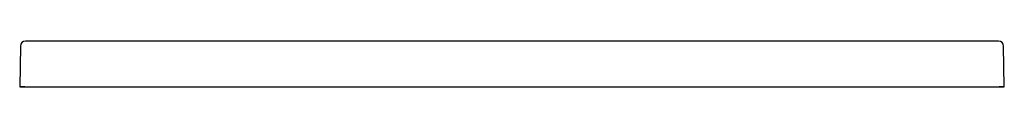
# Model space of a CAD drawing. Header units: millimetres. Extents: x 4808.437 to 4809.188, y 2545.317 to 2545.352.
import ezdxf

# ---------------------------------------------------------------- set-up
doc = ezdxf.new("R2010")
doc.units = ezdxf.units.MM
doc.layers.add('SANINDUSA', color=3, linetype='Continuous')

msp = doc.modelspace()

# ---------------------------------------------------------------- linework, layer by layer
at = {"layer": 'SANINDUSA'}
for p, q in [((4808.45059, 2545.35152), (4808.44179, 2545.35156)), ((4809.17514, 2545.35152), (4808.45059, 2545.35152)), ((4809.18393, 2545.35156), (4809.17514, 2545.35152)), ((4808.43779, 2545.34763), (4808.43725, 2545.31659)), ((4809.18847, 2545.31659), (4809.18793, 2545.34763)), ((4809.18793, 2545.34763), (4809.18793, 2545.34759)), ((4808.44125, 2545.31659), (4808.43725, 2545.31659)), ((4808.43725, 2545.31659), (4809.18847, 2545.31659)), ((4808.44125, 2545.31659), (4808.43725, 2545.31659)), ((4809.18847, 2545.31659), (4809.18447, 2545.31659))]:
    msp.add_line(p, q, dxfattribs=at)
for centre, start, end in [((4808.44179, 2545.34756), 89.49884, 178.99892), ((4809.18393, 2545.34756), 1.00108, 90.50116)]:
    msp.add_arc(centre, 0.004, start, end, dxfattribs=at)

doc.saveas('drawing.dxf')
